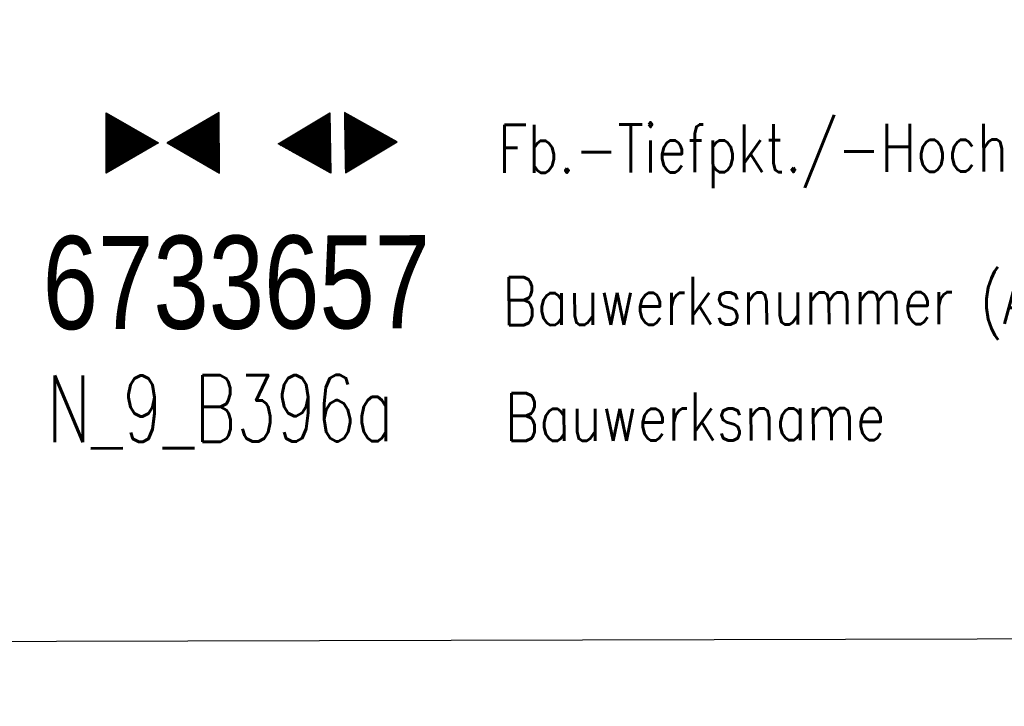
# Model space of a CAD drawing. Extents: x 0 to 1135, y 0 to 420.
# Tile 62 of 80: x 1078 to 1115, y 115 to 141. Entities that reach past the tile are written whole.
import ezdxf

# ---------------------------------------------------------------- set-up
doc = ezdxf.new("R2010")
doc.units = 0
doc.header["$LTSCALE"] = 2
doc.header["$MEASUREMENT"] = 0
doc.linetypes.add('AUSGEZOGEN', pattern=[0])
doc.layers.get('0').update_dxf_attribs({"color": 8, "linetype": 'AUSGEZOGEN'})
for name, color, linetype in [('BW-SCHRIFT', 8, 'AUSGEZOGEN'), ('GEF', 8, 'AUSGEZOGEN'), ('LEGENDE', 7, 'AUSGEZOGEN'), ('MULDE', 8, 'AUSGEZOGEN')]:
    doc.layers.add(name, color=color, linetype=linetype)
doc.styles.add('ROMANS', font='romans.shx', dxfattribs={"width": 0.8})
doc.styles.add('UNIR-O', font='unir_o.shx')

# ---------------------------------------------------------------- blocks, each defined once
blk = doc.blocks.new('*X20')
at = {"color": 0}
for p, q in [((379.636, 182.407), (379.645, 182.415)), ((379.64, 182.401), (379.654, 182.415)), ((379.643, 182.395), (379.663, 182.415)), ((379.646, 182.39), (379.672, 182.415)), ((379.649, 182.384), (379.68, 182.415)), ((379.653, 182.379), (379.689, 182.415)), ((379.656, 182.373), (379.698, 182.415)), ((379.659, 182.367), (379.707, 182.415)), ((379.662, 182.362), (379.716, 182.415)), ((379.665, 182.356), (379.725, 182.415)), ((379.669, 182.351), (379.733, 182.415)), ((379.672, 182.345), (379.742, 182.415)), ((379.675, 182.339), (379.751, 182.415)), ((379.678, 182.334), (379.76, 182.415)), ((379.682, 182.328), (379.769, 182.415)), ((379.685, 182.323), (379.778, 182.415)), ((379.688, 182.317), (379.786, 182.415)), ((379.691, 182.311), (379.795, 182.415)), ((379.695, 182.306), (379.804, 182.415)), ((379.698, 182.3), (379.813, 182.415)), ((379.701, 182.295), (379.822, 182.415)), ((379.704, 182.289), (379.831, 182.415)), ((379.708, 182.283), (379.839, 182.415)), ((379.711, 182.278), (379.848, 182.415)), ((379.714, 182.272), (379.857, 182.415)), ((379.717, 182.267), (379.866, 182.415)), ((379.72, 182.261), (379.875, 182.415)), ((379.724, 182.255), (379.884, 182.415)), ((379.727, 182.25), (379.892, 182.415)), ((379.73, 182.244), (379.901, 182.415)), ((379.733, 182.239), (379.91, 182.415)), ((379.737, 182.233), (379.919, 182.415)), ((379.74, 182.227), (379.928, 182.415)), ((379.743, 182.222), (379.937, 182.415)), ((379.746, 182.216), (379.946, 182.415)), ((379.75, 182.21), (379.954, 182.415)), ((379.753, 182.205), (379.963, 182.415)), ((379.756, 182.199), (379.972, 182.415)), ((379.759, 182.194), (379.981, 182.415)), ((379.763, 182.188), (379.99, 182.415)), ((379.766, 182.182), (379.999, 182.415)), ((379.769, 182.177), (380.007, 182.415)), ((379.772, 182.171), (380.016, 182.415)), ((379.775, 182.166), (380.025, 182.415)), ((379.779, 182.16), (380.034, 182.415)), ((379.782, 182.154), (380.043, 182.415)), ((379.785, 182.149), (380.052, 182.415)), ((379.788, 182.143), (380.06, 182.415)), ((379.792, 182.138), (380.069, 182.415)), ((379.795, 182.132), (380.078, 182.415)), ((379.798, 182.126), (380.087, 182.415)), ((379.801, 182.121), (380.096, 182.415)), ((379.805, 182.115), (380.105, 182.415)), ((379.808, 182.11), (380.113, 182.415)), ((379.811, 182.104), (380.122, 182.415)), ((379.814, 182.098), (380.131, 182.415)), ((379.818, 182.093), (380.14, 182.415)), ((379.821, 182.087), (380.149, 182.415)), ((379.824, 182.082), (380.158, 182.415)), ((379.827, 182.076), (380.166, 182.415)), ((379.83, 182.07), (380.175, 182.415)), ((379.834, 182.065), (380.184, 182.415)), ((379.837, 182.059), (380.193, 182.415)), ((379.84, 182.054), (380.202, 182.415)), ((379.843, 182.048), (380.211, 182.415)), ((379.847, 182.042), (380.22, 182.415)), ((379.85, 182.037), (380.228, 182.415)), ((379.853, 182.031), (380.237, 182.415)), ((379.856, 182.026), (380.246, 182.415)), ((379.86, 182.02), (380.255, 182.415)), ((379.863, 182.014), (380.264, 182.415)), ((379.866, 182.009), (380.273, 182.415)), ((379.869, 182.003), (380.281, 182.415)), ((379.873, 181.998), (380.29, 182.415)), ((379.876, 181.992), (380.299, 182.415)), ((379.879, 181.986), (380.308, 182.415)), ((379.882, 181.981), (380.317, 182.415)), ((379.885, 181.975), (380.326, 182.415)), ((379.889, 181.97), (380.334, 182.415)), ((379.892, 181.964), (380.343, 182.415)), ((379.895, 181.958), (380.352, 182.415)), ((379.898, 181.953), (380.361, 182.415)), ((379.902, 181.947), (380.37, 182.415)), ((379.905, 181.942), (380.379, 182.415)), ((379.908, 181.936), (380.387, 182.415)), ((379.911, 181.93), (380.396, 182.415)), ((379.915, 181.925), (380.405, 182.415)), ((379.918, 181.919), (380.414, 182.415)), ((379.921, 181.914), (380.423, 182.415)), ((379.924, 181.908), (380.432, 182.415)), ((379.928, 181.902), (380.44, 182.415)), ((379.931, 181.897), (380.449, 182.415)), ((379.934, 181.891), (380.458, 182.415)), ((379.937, 181.885), (380.467, 182.415)), ((379.94, 181.88), (380.476, 182.415)), ((379.944, 181.874), (380.485, 182.415)), ((379.947, 181.869), (380.494, 182.415)), ((379.95, 181.863), (380.502, 182.415)), ((379.953, 181.857), (380.511, 182.415)), ((379.957, 181.852), (380.52, 182.415)), ((379.96, 181.846), (380.529, 182.415)), ((379.963, 181.841), (380.538, 182.415)), ((379.966, 181.835), (380.547, 182.415)), ((379.97, 181.829), (380.555, 182.415)), ((379.973, 181.824), (380.564, 182.415)), ((379.976, 181.818), (380.573, 182.415)), ((379.979, 181.813), (380.582, 182.415)), ((379.983, 181.807), (380.591, 182.415)), ((379.986, 181.801), (380.6, 182.415)), ((379.989, 181.796), (380.608, 182.415)), ((379.992, 181.79), (380.617, 182.415)), ((379.995, 181.785), (380.626, 182.415)), ((379.999, 181.779), (380.635, 182.415)), ((380.002, 181.773), (380.644, 182.415)), ((380.005, 181.768), (380.653, 182.415)), ((380.008, 181.762), (380.661, 182.415)), ((380.012, 181.757), (380.67, 182.415)), ((380.015, 181.751), (380.679, 182.415)), ((380.018, 181.745), (380.688, 182.415)), ((380.021, 181.74), (380.697, 182.415)), ((380.025, 181.734), (380.706, 182.415)), ((380.028, 181.729), (380.714, 182.415)), ((380.031, 181.723), (380.723, 182.415)), ((380.034, 181.717), (380.732, 182.415)), ((380.038, 181.712), (380.741, 182.415)), ((380.041, 181.706), (380.75, 182.415)), ((380.044, 181.701), (380.759, 182.415)), ((380.047, 181.695), (380.768, 182.415)), ((380.05, 181.689), (380.776, 182.415)), ((380.054, 181.684), (380.785, 182.415)), ((380.057, 181.678), (380.794, 182.415)), ((380.06, 181.673), (380.803, 182.415)), ((380.063, 181.667), (380.812, 182.415)), ((380.067, 181.661), (380.821, 182.415)), ((380.07, 181.656), (380.829, 182.415)), ((380.073, 181.65), (380.838, 182.415)), ((380.076, 181.645), (380.847, 182.415)), ((380.08, 181.639), (380.856, 182.415)), ((380.083, 181.633), (380.865, 182.415)), ((380.086, 181.628), (380.874, 182.415)), ((380.089, 181.622), (380.882, 182.415)), ((380.093, 181.617), (380.891, 182.415)), ((380.096, 181.611), (380.9, 182.415)), ((380.099, 181.605), (380.909, 182.415)), ((380.102, 181.6), (380.918, 182.415)), ((380.105, 181.594), (380.927, 182.415)), ((380.109, 181.588), (380.935, 182.415)), ((380.112, 181.583), (380.944, 182.415)), ((380.115, 181.577), (380.953, 182.415)), ((380.118, 181.572), (380.962, 182.415)), ((380.122, 181.566), (380.971, 182.415)), ((380.125, 181.56), (380.98, 182.415)), ((380.128, 181.555), (380.988, 182.415)), ((380.131, 181.549), (380.997, 182.415)), ((380.135, 181.544), (381.006, 182.415)), ((380.138, 181.538), (381.015, 182.415)), ((380.141, 181.532), (381.024, 182.415)), ((380.144, 181.527), (381.033, 182.415)), ((380.148, 181.521), (381.042, 182.415)), ((380.151, 181.516), (381.05, 182.415)), ((380.154, 181.51), (381.059, 182.415)), ((380.157, 181.504), (381.068, 182.415)), ((380.16, 181.499), (381.077, 182.415)), ((380.164, 181.493), (381.086, 182.415)), ((380.167, 181.488), (381.095, 182.415)), ((380.17, 181.482), (381.103, 182.415)), ((380.173, 181.476), (381.112, 182.415)), ((380.177, 181.471), (381.121, 182.415)), ((380.18, 181.465), (381.13, 182.415)), ((380.183, 181.46), (381.139, 182.415)), ((380.186, 181.454), (381.148, 182.415)), ((380.19, 181.448), (381.156, 182.415)), ((380.193, 181.443), (381.165, 182.415)), ((380.196, 181.437), (381.174, 182.415)), ((380.199, 181.432), (381.183, 182.415)), ((380.203, 181.426), (381.192, 182.415)), ((380.206, 181.42), (381.201, 182.415)), ((380.209, 181.415), (381.209, 182.415)), ((380.212, 181.409), (381.218, 182.415)), ((380.215, 181.404), (381.227, 182.415)), ((380.219, 181.398), (381.236, 182.415)), ((380.222, 181.392), (381.245, 182.415)), ((380.225, 181.387), (381.254, 182.415)), ((380.228, 181.381), (381.262, 182.415)), ((380.232, 181.376), (381.271, 182.415)), ((380.235, 181.37), (381.28, 182.415)), ((380.238, 181.364), (381.289, 182.415)), ((380.241, 181.359), (381.298, 182.415)), ((380.245, 181.353), (381.307, 182.415)), ((380.248, 181.348), (381.316, 182.415)), ((380.251, 181.342), (381.324, 182.415)), ((380.254, 181.336), (381.333, 182.415)), ((380.258, 181.331), (381.342, 182.415)), ((380.261, 181.325), (381.351, 182.415)), ((380.27, 181.308), (381.344, 182.382)), ((380.274, 181.303), (381.332, 182.361)), ((380.277, 181.297), (381.32, 182.34)), ((380.28, 181.292), (381.308, 182.32)), ((380.283, 181.286), (381.296, 182.299)), ((380.287, 181.28), (381.284, 182.278)), ((380.29, 181.275), (381.272, 182.257)), ((380.293, 181.269), (381.26, 182.236)), ((380.296, 181.263), (381.248, 182.215)), ((380.3, 181.258), (381.236, 182.194)), ((380.303, 181.252), (381.224, 182.173)), ((380.306, 181.247), (381.212, 182.152)), ((380.309, 181.241), (381.2, 182.131)), ((380.313, 181.235), (381.187, 182.11)), ((380.316, 181.23), (381.175, 182.089)), ((380.319, 181.224), (381.163, 182.069)), ((380.322, 181.219), (381.151, 182.048)), ((380.325, 181.213), (381.139, 182.027)), ((380.329, 181.207), (381.127, 182.006)), ((380.332, 181.202), (381.115, 181.985)), ((380.335, 181.196), (381.103, 181.964)), ((380.338, 181.191), (381.091, 181.943)), ((380.342, 181.185), (381.079, 181.922)), ((380.345, 181.179), (381.067, 181.901)), ((380.348, 181.174), (381.055, 181.88)), ((380.351, 181.168), (381.043, 181.859)), ((380.355, 181.163), (381.031, 181.839)), ((380.358, 181.157), (381.018, 181.818)), ((380.361, 181.151), (381.006, 181.797)), ((380.364, 181.146), (380.994, 181.776)), ((380.368, 181.14), (380.982, 181.755)), ((380.371, 181.135), (380.97, 181.734)), ((380.374, 181.129), (380.958, 181.713)), ((380.377, 181.123), (380.946, 181.692)), ((380.38, 181.118), (380.934, 181.671)), ((380.384, 181.112), (380.922, 181.65)), ((380.387, 181.107), (380.91, 181.629)), ((380.39, 181.101), (380.898, 181.608)), ((380.393, 181.095), (380.886, 181.588)), ((380.397, 181.09), (380.874, 181.567)), ((380.4, 181.084), (380.861, 181.546)), ((380.403, 181.079), (380.849, 181.525)), ((380.406, 181.073), (380.837, 181.504)), ((380.41, 181.067), (380.825, 181.483)), ((380.413, 181.062), (380.813, 181.462)), ((380.416, 181.056), (380.801, 181.441)), ((380.419, 181.051), (380.789, 181.42)), ((380.423, 181.045), (380.777, 181.399)), ((380.426, 181.039), (380.765, 181.378)), ((380.429, 181.034), (380.753, 181.358)), ((380.432, 181.028), (380.741, 181.337)), ((380.435, 181.023), (380.729, 181.316)), ((380.439, 181.017), (380.717, 181.295)), ((380.442, 181.011), (380.705, 181.274)), ((380.445, 181.006), (380.692, 181.253)), ((380.448, 181), (380.68, 181.232)), ((380.452, 180.995), (380.668, 181.211)), ((380.455, 180.989), (380.656, 181.19)), ((380.458, 180.983), (380.644, 181.169)), ((380.461, 180.978), (380.632, 181.148)), ((380.465, 180.972), (380.62, 181.127)), ((380.468, 180.966), (380.608, 181.107)), ((380.471, 180.961), (380.596, 181.086)), ((380.474, 180.955), (380.584, 181.065)), ((380.478, 180.95), (380.572, 181.044)), ((380.481, 180.944), (380.56, 181.023)), ((380.484, 180.938), (380.548, 181.002)), ((380.487, 180.933), (380.535, 180.981)), ((380.49, 180.927), (380.523, 180.96)), ((380.494, 180.922), (380.511, 180.939)), ((380.063, 179.917), (380.614, 180.467)), ((380.075, 179.938), (380.61, 180.473)), ((380.088, 179.959), (380.607, 180.478)), ((380.1, 179.98), (380.604, 180.484)), ((380.112, 180), (380.601, 180.49)), ((380.124, 180.021), (380.598, 180.495)), ((380.136, 180.042), (380.594, 180.501)), ((380.148, 180.063), (380.591, 180.506)), ((380.16, 180.084), (380.588, 180.512)), ((380.172, 180.105), (380.585, 180.518)), ((380.184, 180.126), (380.581, 180.523)), ((380.196, 180.147), (380.578, 180.529)), ((380.208, 180.168), (380.575, 180.534)), ((380.22, 180.189), (380.572, 180.54)), ((380.232, 180.21), (380.568, 180.546)), ((380.245, 180.231), (380.565, 180.551)), ((380.257, 180.251), (380.562, 180.557)), ((380.269, 180.272), (380.559, 180.562)), ((380.281, 180.293), (380.555, 180.568)), ((380.293, 180.314), (380.552, 180.574)), ((380.305, 180.335), (380.549, 180.579)), ((380.317, 180.356), (380.546, 180.585)), ((380.329, 180.377), (380.543, 180.59)), ((380.341, 180.398), (380.539, 180.596)), ((380.353, 180.419), (380.536, 180.602)), ((380.365, 180.44), (380.533, 180.607)), ((380.377, 180.461), (380.53, 180.613)), ((380.389, 180.481), (380.526, 180.618)), ((380.401, 180.502), (380.523, 180.624)), ((380.414, 180.523), (380.52, 180.63)), ((380.426, 180.544), (380.517, 180.635)), ((380.438, 180.565), (380.513, 180.641)), ((380.45, 180.586), (380.51, 180.646)), ((380.462, 180.607), (380.507, 180.652)), ((380.474, 180.628), (380.504, 180.658)), ((380.486, 180.649), (380.5, 180.663)), ((379.629, 179.164), (380.73, 180.265)), ((379.641, 179.185), (380.727, 180.271)), ((379.642, 179.169), (380.733, 180.26)), ((379.651, 179.169), (380.737, 180.254)), ((379.653, 179.206), (380.724, 180.277)), ((379.66, 179.169), (380.74, 180.249)), ((379.665, 179.227), (380.72, 180.282)), ((379.669, 179.169), (380.743, 180.243)), ((379.677, 179.248), (380.717, 180.288)), ((379.678, 179.169), (380.746, 180.237)), ((379.686, 179.169), (380.75, 180.232)), ((379.689, 179.269), (380.714, 180.293)), ((379.695, 179.169), (380.753, 180.226)), ((379.701, 179.289), (380.711, 180.299)), ((379.704, 179.169), (380.756, 180.221)), ((379.713, 179.31), (380.708, 180.305)), ((379.713, 179.169), (380.759, 180.215)), ((379.722, 179.169), (380.763, 180.209)), ((379.725, 179.331), (380.704, 180.31)), ((379.731, 179.169), (380.766, 180.204)), ((379.737, 179.352), (380.701, 180.316)), ((379.739, 179.169), (380.769, 180.198)), ((379.748, 179.169), (380.772, 180.193)), ((379.749, 179.373), (380.698, 180.321)), ((379.757, 179.169), (380.775, 180.187)), ((379.762, 179.394), (380.695, 180.327)), ((379.774, 179.415), (380.691, 180.333)), ((379.786, 179.436), (380.688, 180.338)), ((379.798, 179.457), (380.685, 180.344)), ((379.81, 179.478), (380.682, 180.349)), ((379.822, 179.499), (380.678, 180.355)), ((379.834, 179.519), (380.675, 180.361)), ((379.846, 179.54), (380.672, 180.366)), ((379.858, 179.561), (380.669, 180.372)), ((379.87, 179.582), (380.665, 180.378)), ((379.882, 179.603), (380.662, 180.383)), ((379.894, 179.624), (380.659, 180.389)), ((379.906, 179.645), (380.656, 180.394)), ((379.919, 179.666), (380.653, 180.4)), ((379.931, 179.687), (380.649, 180.406)), ((379.943, 179.708), (380.646, 180.411)), ((379.955, 179.729), (380.643, 180.417)), ((379.967, 179.75), (380.64, 180.422)), ((379.979, 179.77), (380.636, 180.428)), ((379.991, 179.791), (380.633, 180.434)), ((380.003, 179.812), (380.63, 180.439)), ((380.015, 179.833), (380.627, 180.445)), ((380.027, 179.854), (380.623, 180.45)), ((380.039, 179.875), (380.62, 180.456)), ((380.051, 179.896), (380.617, 180.462)), ((379.766, 179.169), (380.779, 180.181)), ((379.775, 179.169), (380.782, 180.176)), ((379.784, 179.169), (380.785, 180.17)), ((379.792, 179.169), (380.788, 180.165)), ((379.801, 179.169), (380.792, 180.159)), ((379.81, 179.169), (380.795, 180.153)), ((379.819, 179.169), (380.798, 180.148)), ((379.828, 179.169), (380.801, 180.142)), ((379.837, 179.169), (380.805, 180.137)), ((379.845, 179.169), (380.808, 180.131)), ((379.854, 179.169), (380.811, 180.125)), ((379.863, 179.169), (380.814, 180.12)), ((379.872, 179.169), (380.818, 180.114)), ((379.881, 179.169), (380.821, 180.109)), ((379.89, 179.169), (380.824, 180.103)), ((379.899, 179.169), (380.827, 180.097)), ((379.907, 179.169), (380.83, 180.092)), ((379.916, 179.169), (380.834, 180.086)), ((379.925, 179.169), (380.837, 180.081)), ((379.934, 179.169), (380.84, 180.075)), ((379.943, 179.169), (380.843, 180.069)), ((379.952, 179.169), (380.847, 180.064)), ((379.96, 179.169), (380.85, 180.058)), ((379.969, 179.169), (380.853, 180.052)), ((379.978, 179.169), (380.856, 180.047)), ((379.987, 179.169), (380.86, 180.041)), ((379.996, 179.169), (380.863, 180.036)), ((380.005, 179.169), (380.866, 180.03)), ((380.013, 179.169), (380.869, 180.024)), ((380.022, 179.169), (380.873, 180.019)), ((380.031, 179.169), (380.876, 180.013)), ((380.04, 179.169), (380.879, 180.008)), ((380.049, 179.169), (380.882, 180.002)), ((380.058, 179.169), (380.885, 179.996)), ((380.066, 179.169), (380.889, 179.991)), ((380.075, 179.169), (380.892, 179.985)), ((380.084, 179.169), (380.895, 179.98)), ((380.093, 179.169), (380.898, 179.974)), ((380.102, 179.169), (380.902, 179.968)), ((380.111, 179.169), (380.905, 179.963)), ((380.119, 179.169), (380.908, 179.957)), ((380.128, 179.169), (380.911, 179.952)), ((380.137, 179.169), (380.915, 179.946)), ((380.146, 179.169), (380.918, 179.94)), ((380.155, 179.169), (380.921, 179.935)), ((380.164, 179.169), (380.924, 179.929)), ((380.173, 179.169), (380.928, 179.924)), ((380.181, 179.169), (380.931, 179.918)), ((380.19, 179.169), (380.934, 179.912)), ((380.199, 179.169), (380.937, 179.907)), ((380.208, 179.169), (380.94, 179.901)), ((380.217, 179.169), (380.944, 179.896)), ((380.226, 179.169), (380.947, 179.89)), ((380.234, 179.169), (380.95, 179.884)), ((380.243, 179.169), (380.953, 179.879)), ((380.252, 179.169), (380.957, 179.873)), ((380.261, 179.169), (380.96, 179.868)), ((380.27, 179.169), (380.963, 179.862)), ((380.279, 179.169), (380.966, 179.856)), ((380.287, 179.169), (380.97, 179.851)), ((380.296, 179.169), (380.973, 179.845)), ((380.305, 179.169), (380.976, 179.84)), ((380.314, 179.169), (380.979, 179.834)), ((380.323, 179.169), (380.983, 179.828)), ((380.332, 179.169), (380.986, 179.823)), ((380.34, 179.169), (380.989, 179.817)), ((380.349, 179.169), (380.992, 179.812)), ((380.358, 179.169), (380.995, 179.806)), ((380.367, 179.169), (380.999, 179.8)), ((380.376, 179.169), (381.002, 179.795)), ((380.385, 179.169), (381.005, 179.789)), ((380.394, 179.169), (381.008, 179.784)), ((380.402, 179.169), (381.012, 179.778)), ((380.411, 179.169), (381.015, 179.772)), ((380.42, 179.169), (381.018, 179.767)), ((380.429, 179.169), (381.021, 179.761)), ((380.438, 179.169), (381.025, 179.756)), ((380.447, 179.169), (381.028, 179.75)), ((380.455, 179.169), (381.031, 179.744)), ((380.464, 179.169), (381.034, 179.739)), ((380.473, 179.169), (381.038, 179.733)), ((380.482, 179.169), (381.041, 179.727)), ((380.491, 179.169), (381.044, 179.722)), ((380.5, 179.169), (381.047, 179.716)), ((380.508, 179.169), (381.05, 179.711)), ((380.517, 179.169), (381.054, 179.705)), ((380.526, 179.169), (381.057, 179.699)), ((380.535, 179.169), (381.06, 179.694)), ((380.544, 179.169), (381.063, 179.688)), ((380.553, 179.169), (381.067, 179.683)), ((380.561, 179.169), (381.07, 179.677)), ((380.57, 179.169), (381.073, 179.671)), ((380.579, 179.169), (381.076, 179.666)), ((380.588, 179.169), (381.08, 179.66)), ((380.597, 179.169), (381.083, 179.655)), ((380.606, 179.169), (381.086, 179.649)), ((380.614, 179.169), (381.089, 179.643)), ((380.623, 179.169), (381.093, 179.638)), ((380.632, 179.169), (381.096, 179.632)), ((380.641, 179.169), (381.099, 179.627)), ((380.65, 179.169), (381.102, 179.621)), ((380.659, 179.169), (381.105, 179.615)), ((380.668, 179.169), (381.109, 179.61)), ((380.676, 179.169), (381.112, 179.604)), ((380.685, 179.169), (381.115, 179.599)), ((380.694, 179.169), (381.118, 179.593)), ((380.703, 179.169), (381.122, 179.587)), ((380.712, 179.169), (381.125, 179.582)), ((380.721, 179.169), (381.128, 179.576)), ((380.729, 179.169), (381.131, 179.571)), ((380.738, 179.169), (381.135, 179.565)), ((380.747, 179.169), (381.138, 179.559)), ((380.756, 179.169), (381.141, 179.554)), ((380.765, 179.169), (381.144, 179.548)), ((380.774, 179.169), (381.148, 179.543)), ((380.782, 179.169), (381.151, 179.537)), ((380.791, 179.169), (381.154, 179.531)), ((380.8, 179.169), (381.157, 179.526)), ((380.809, 179.169), (381.16, 179.52)), ((380.818, 179.169), (381.164, 179.515)), ((380.827, 179.169), (381.167, 179.509)), ((380.835, 179.169), (381.17, 179.503)), ((380.844, 179.169), (381.173, 179.498)), ((380.853, 179.169), (381.177, 179.492)), ((380.862, 179.169), (381.18, 179.487)), ((380.871, 179.169), (381.183, 179.481)), ((380.88, 179.169), (381.186, 179.475)), ((380.888, 179.169), (381.19, 179.47)), ((380.897, 179.169), (381.193, 179.464)), ((380.906, 179.169), (381.196, 179.459)), ((380.915, 179.169), (381.199, 179.453)), ((380.924, 179.169), (381.203, 179.447)), ((380.933, 179.169), (381.206, 179.442)), ((380.942, 179.169), (381.209, 179.436)), ((380.95, 179.169), (381.212, 179.43)), ((380.959, 179.169), (381.215, 179.425)), ((380.968, 179.169), (381.219, 179.419)), ((380.977, 179.169), (381.222, 179.414)), ((380.986, 179.169), (381.225, 179.408)), ((380.995, 179.169), (381.228, 179.402)), ((381.003, 179.169), (381.232, 179.397)), ((381.012, 179.169), (381.235, 179.391)), ((381.021, 179.169), (381.238, 179.386)), ((381.03, 179.169), (381.241, 179.38)), ((381.039, 179.169), (381.245, 179.374)), ((381.048, 179.169), (381.248, 179.369)), ((381.056, 179.169), (381.251, 179.363)), ((381.065, 179.169), (381.254, 179.358)), ((381.074, 179.169), (381.258, 179.352)), ((381.083, 179.169), (381.261, 179.346)), ((381.092, 179.169), (381.264, 179.341)), ((381.101, 179.169), (381.267, 179.335)), ((381.109, 179.169), (381.27, 179.33)), ((381.118, 179.169), (381.274, 179.324)), ((381.127, 179.169), (381.277, 179.318)), ((381.136, 179.169), (381.28, 179.313)), ((381.145, 179.169), (381.283, 179.307)), ((381.154, 179.169), (381.287, 179.302)), ((381.162, 179.169), (381.29, 179.296)), ((381.171, 179.169), (381.293, 179.29)), ((381.18, 179.169), (381.296, 179.285)), ((381.189, 179.169), (381.3, 179.279)), ((381.198, 179.169), (381.303, 179.274)), ((381.207, 179.169), (381.306, 179.268)), ((381.216, 179.169), (381.309, 179.262)), ((381.224, 179.169), (381.313, 179.257)), ((381.233, 179.169), (381.316, 179.251)), ((381.242, 179.169), (381.319, 179.246)), ((381.251, 179.169), (381.322, 179.24)), ((381.26, 179.169), (381.325, 179.234)), ((381.269, 179.169), (381.329, 179.229)), ((381.277, 179.169), (381.332, 179.223)), ((381.286, 179.169), (381.335, 179.218)), ((381.295, 179.169), (381.338, 179.212)), ((381.304, 179.169), (381.342, 179.206)), ((381.313, 179.169), (381.345, 179.201)), ((381.322, 179.169), (381.348, 179.195)), ((381.33, 179.169), (381.351, 179.19)), ((381.339, 179.169), (381.355, 179.184)), ((381.348, 179.169), (381.358, 179.178))]:
    blk.add_line(p, q, dxfattribs=at)
blk = doc.blocks.new('TIEFP')
at = {"color": 0}
for points in [[(0.005, 0.151), (-1.131, 2.118), (1.141, 2.118)], [(0.005, -0.172), (-1.131, -2.139), (1.141, -2.139)]]:
    blk.add_lwpolyline(points, close=True, dxfattribs=at)
at = {"color": 0, "xscale": 1.311372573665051, "yscale": 1.311372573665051, "zscale": 1.311372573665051}
blk.add_blockref('*X20', (-498.969, -237.096), dxfattribs=at)
blk = doc.blocks.new('*X22')
at = {"color": 0}
for p, q in [((377.861, 182.319), (377.986, 182.445)), ((377.873, 182.34), (377.983, 182.45)), ((377.885, 182.361), (377.98, 182.456)), ((377.897, 182.382), (377.977, 182.462)), ((377.909, 182.403), (377.973, 182.467)), ((377.921, 182.424), (377.97, 182.473)), ((377.933, 182.445), (377.967, 182.478)), ((377.945, 182.466), (377.964, 182.484)), ((377.257, 181.274), (378.148, 182.165)), ((377.269, 181.295), (378.145, 182.17)), ((377.281, 181.316), (378.142, 182.176)), ((377.293, 181.336), (378.138, 182.181)), ((377.305, 181.357), (378.135, 182.187)), ((377.318, 181.378), (378.132, 182.193)), ((377.33, 181.399), (378.129, 182.198)), ((377.342, 181.42), (378.126, 182.204)), ((377.354, 181.441), (378.122, 182.209)), ((377.366, 181.462), (378.119, 182.215)), ((377.378, 181.483), (378.116, 182.221)), ((377.39, 181.504), (378.113, 182.226)), ((377.402, 181.525), (378.109, 182.232)), ((377.414, 181.546), (378.106, 182.238)), ((377.426, 181.566), (378.103, 182.243)), ((377.438, 181.587), (378.1, 182.249)), ((377.45, 181.608), (378.096, 182.254)), ((377.462, 181.629), (378.093, 182.26)), ((377.474, 181.65), (378.09, 182.266)), ((377.487, 181.671), (378.087, 182.271)), ((377.499, 181.692), (378.083, 182.277)), ((377.511, 181.713), (378.08, 182.282)), ((377.523, 181.734), (378.077, 182.288)), ((377.535, 181.755), (378.074, 182.294)), ((377.547, 181.776), (378.071, 182.299)), ((377.559, 181.796), (378.067, 182.305)), ((377.571, 181.817), (378.064, 182.31)), ((377.583, 181.838), (378.061, 182.316)), ((377.595, 181.859), (378.058, 182.322)), ((377.607, 181.88), (378.054, 182.327)), ((377.619, 181.901), (378.051, 182.333)), ((377.631, 181.922), (378.048, 182.338)), ((377.644, 181.943), (378.045, 182.344)), ((377.656, 181.964), (378.041, 182.35)), ((377.668, 181.985), (378.038, 182.355)), ((377.68, 182.006), (378.035, 182.361)), ((377.692, 182.027), (378.032, 182.366)), ((377.704, 182.047), (378.028, 182.372)), ((377.716, 182.068), (378.025, 182.378)), ((377.728, 182.089), (378.022, 182.383)), ((377.74, 182.11), (378.019, 182.389)), ((377.752, 182.131), (378.016, 182.394)), ((377.764, 182.152), (378.012, 182.4)), ((377.776, 182.173), (378.009, 182.406)), ((377.788, 182.194), (378.006, 182.411)), ((377.8, 182.215), (378.003, 182.417)), ((377.813, 182.236), (377.999, 182.422)), ((377.825, 182.257), (377.996, 182.428)), ((377.837, 182.277), (377.993, 182.434)), ((377.849, 182.298), (377.99, 182.439)), ((377.107, 180.991), (378.197, 182.081)), ((377.112, 181.023), (378.187, 182.097)), ((377.116, 180.991), (378.2, 182.075)), ((377.124, 181.044), (378.184, 182.103)), ((377.125, 180.991), (378.203, 182.069)), ((377.133, 180.991), (378.206, 182.064)), ((377.136, 181.065), (378.181, 182.109)), ((377.142, 180.991), (378.21, 182.058)), ((377.148, 181.085), (378.177, 182.114)), ((377.151, 180.991), (378.213, 182.053)), ((377.16, 180.991), (378.216, 182.047)), ((377.161, 181.106), (378.174, 182.12)), ((377.169, 180.991), (378.219, 182.041)), ((377.173, 181.127), (378.171, 182.125)), ((377.178, 180.991), (378.223, 182.036)), ((377.185, 181.148), (378.168, 182.131)), ((377.186, 180.991), (378.226, 182.03)), ((377.195, 180.991), (378.229, 182.025)), ((377.197, 181.169), (378.164, 182.137)), ((377.204, 180.991), (378.232, 182.019)), ((377.209, 181.19), (378.161, 182.142)), ((377.213, 180.991), (378.236, 182.013)), ((377.221, 181.211), (378.158, 182.148)), ((377.222, 180.991), (378.239, 182.008)), ((377.231, 180.991), (378.242, 182.002)), ((377.233, 181.232), (378.155, 182.153)), ((377.239, 180.991), (378.245, 181.997)), ((377.245, 181.253), (378.151, 182.159)), ((377.248, 180.991), (378.248, 181.991)), ((377.257, 180.991), (378.252, 181.985)), ((377.266, 180.991), (378.255, 181.98)), ((377.275, 180.991), (378.258, 181.974)), ((377.284, 180.991), (378.261, 181.969)), ((377.292, 180.991), (378.265, 181.963)), ((377.301, 180.991), (378.268, 181.957)), ((377.31, 180.991), (378.271, 181.952)), ((377.319, 180.991), (378.274, 181.946)), ((377.328, 180.991), (378.278, 181.941)), ((377.337, 180.991), (378.281, 181.935)), ((377.346, 180.991), (378.284, 181.929)), ((377.354, 180.991), (378.287, 181.924)), ((377.363, 180.991), (378.291, 181.918)), ((377.372, 180.991), (378.294, 181.913)), ((377.381, 180.991), (378.297, 181.907)), ((377.39, 180.991), (378.3, 181.901)), ((377.399, 180.991), (378.303, 181.896)), ((377.407, 180.991), (378.307, 181.89)), ((377.416, 180.991), (378.31, 181.884)), ((377.425, 180.991), (378.313, 181.879)), ((377.434, 180.991), (378.316, 181.873)), ((377.443, 180.991), (378.32, 181.868)), ((377.452, 180.991), (378.323, 181.862)), ((377.46, 180.991), (378.326, 181.856)), ((377.469, 180.991), (378.329, 181.851)), ((377.478, 180.991), (378.333, 181.845)), ((377.487, 180.991), (378.336, 181.84)), ((377.496, 180.991), (378.339, 181.834)), ((377.505, 180.991), (378.342, 181.828)), ((377.513, 180.991), (378.346, 181.823)), ((377.522, 180.991), (378.349, 181.817)), ((377.531, 180.991), (378.352, 181.812)), ((377.54, 180.991), (378.355, 181.806)), ((377.549, 180.991), (378.358, 181.8)), ((377.558, 180.991), (378.362, 181.795)), ((377.566, 180.991), (378.365, 181.789)), ((377.575, 180.991), (378.368, 181.784)), ((377.584, 180.991), (378.371, 181.778)), ((377.593, 180.991), (378.375, 181.772)), ((377.602, 180.991), (378.378, 181.767)), ((377.611, 180.991), (378.381, 181.761)), ((377.62, 180.991), (378.384, 181.756)), ((377.628, 180.991), (378.388, 181.75)), ((377.637, 180.991), (378.391, 181.744)), ((377.646, 180.991), (378.394, 181.739)), ((377.655, 180.991), (378.397, 181.733)), ((377.664, 180.991), (378.401, 181.728)), ((377.673, 180.991), (378.404, 181.722)), ((377.681, 180.991), (378.407, 181.716)), ((377.69, 180.991), (378.41, 181.711)), ((377.699, 180.991), (378.413, 181.705)), ((377.708, 180.991), (378.417, 181.7)), ((377.717, 180.991), (378.42, 181.694)), ((377.726, 180.991), (378.423, 181.688)), ((377.734, 180.991), (378.426, 181.683)), ((377.743, 180.991), (378.43, 181.677)), ((377.752, 180.991), (378.433, 181.672)), ((377.761, 180.991), (378.436, 181.666)), ((377.77, 180.991), (378.439, 181.66)), ((377.779, 180.991), (378.443, 181.655)), ((377.787, 180.991), (378.446, 181.649)), ((377.796, 180.991), (378.449, 181.644)), ((377.805, 180.991), (378.452, 181.638)), ((377.814, 180.991), (378.456, 181.632)), ((377.823, 180.991), (378.459, 181.627)), ((377.832, 180.991), (378.462, 181.621)), ((377.84, 180.991), (378.465, 181.616)), ((377.849, 180.991), (378.468, 181.61)), ((377.858, 180.991), (378.472, 181.604)), ((377.867, 180.991), (378.475, 181.599)), ((377.876, 180.991), (378.478, 181.593)), ((377.885, 180.991), (378.481, 181.588)), ((377.894, 180.991), (378.485, 181.582)), ((377.902, 180.991), (378.488, 181.576)), ((377.911, 180.991), (378.491, 181.571)), ((377.92, 180.991), (378.494, 181.565)), ((377.929, 180.991), (378.498, 181.559)), ((377.938, 180.991), (378.501, 181.554)), ((377.947, 180.991), (378.504, 181.548)), ((377.955, 180.991), (378.507, 181.543)), ((377.964, 180.991), (378.511, 181.537)), ((377.973, 180.991), (378.514, 181.531)), ((377.982, 180.991), (378.517, 181.526)), ((377.991, 180.991), (378.52, 181.52)), ((378, 180.991), (378.523, 181.515)), ((378.008, 180.991), (378.527, 181.509)), ((378.017, 180.991), (378.53, 181.503)), ((378.026, 180.991), (378.533, 181.498)), ((378.035, 180.991), (378.536, 181.492)), ((378.044, 180.991), (378.54, 181.487)), ((378.053, 180.991), (378.543, 181.481)), ((378.061, 180.991), (378.546, 181.475)), ((378.07, 180.991), (378.549, 181.47)), ((378.079, 180.991), (378.553, 181.464)), ((378.088, 180.991), (378.556, 181.459)), ((378.097, 180.991), (378.559, 181.453)), ((378.106, 180.991), (378.562, 181.447)), ((378.114, 180.991), (378.565, 181.442)), ((378.123, 180.991), (378.569, 181.436)), ((378.132, 180.991), (378.572, 181.431)), ((378.141, 180.991), (378.575, 181.425)), ((378.15, 180.991), (378.578, 181.419)), ((378.159, 180.991), (378.582, 181.414)), ((378.168, 180.991), (378.585, 181.408)), ((378.176, 180.991), (378.588, 181.403)), ((378.185, 180.991), (378.591, 181.397)), ((378.194, 180.991), (378.595, 181.391)), ((378.203, 180.991), (378.598, 181.386)), ((378.212, 180.991), (378.601, 181.38)), ((378.221, 180.991), (378.604, 181.375)), ((378.229, 180.991), (378.608, 181.369)), ((378.238, 180.991), (378.611, 181.363)), ((378.247, 180.991), (378.614, 181.358)), ((378.256, 180.991), (378.617, 181.352)), ((378.265, 180.991), (378.62, 181.347)), ((378.274, 180.991), (378.624, 181.341)), ((378.282, 180.991), (378.627, 181.335)), ((378.291, 180.991), (378.63, 181.33)), ((378.3, 180.991), (378.633, 181.324)), ((378.309, 180.991), (378.637, 181.319)), ((378.318, 180.991), (378.64, 181.313)), ((378.327, 180.991), (378.643, 181.307)), ((378.335, 180.991), (378.646, 181.302)), ((378.344, 180.991), (378.65, 181.296)), ((378.353, 180.991), (378.653, 181.291)), ((378.362, 180.991), (378.656, 181.285)), ((378.371, 180.991), (378.659, 181.279)), ((378.38, 180.991), (378.663, 181.274)), ((378.388, 180.991), (378.666, 181.268)), ((378.397, 180.991), (378.669, 181.262)), ((378.406, 180.991), (378.672, 181.257)), ((378.415, 180.991), (378.675, 181.251)), ((378.424, 180.991), (378.679, 181.246)), ((378.433, 180.991), (378.682, 181.24)), ((378.442, 180.991), (378.685, 181.234)), ((378.45, 180.991), (378.688, 181.229)), ((378.459, 180.991), (378.692, 181.223)), ((378.468, 180.991), (378.695, 181.218)), ((378.477, 180.991), (378.698, 181.212)), ((378.486, 180.991), (378.701, 181.206)), ((378.495, 180.991), (378.705, 181.201)), ((378.503, 180.991), (378.708, 181.195)), ((378.512, 180.991), (378.711, 181.19)), ((378.521, 180.991), (378.714, 181.184)), ((378.53, 180.991), (378.718, 181.178)), ((378.539, 180.991), (378.721, 181.173)), ((378.548, 180.991), (378.724, 181.167)), ((378.556, 180.991), (378.727, 181.162)), ((378.565, 180.991), (378.73, 181.156)), ((378.574, 180.991), (378.734, 181.15)), ((378.583, 180.991), (378.737, 181.145)), ((378.592, 180.991), (378.74, 181.139)), ((378.601, 180.991), (378.743, 181.134)), ((378.609, 180.991), (378.747, 181.128)), ((378.618, 180.991), (378.75, 181.122)), ((378.627, 180.991), (378.753, 181.117)), ((378.636, 180.991), (378.756, 181.111)), ((378.645, 180.991), (378.76, 181.106)), ((378.654, 180.991), (378.763, 181.1)), ((378.662, 180.991), (378.766, 181.094)), ((378.671, 180.991), (378.769, 181.089)), ((378.68, 180.991), (378.773, 181.083)), ((378.689, 180.991), (378.776, 181.078)), ((378.698, 180.991), (378.779, 181.072)), ((378.707, 180.991), (378.782, 181.066)), ((378.716, 180.991), (378.785, 181.061)), ((378.724, 180.991), (378.789, 181.055)), ((378.733, 180.991), (378.792, 181.05)), ((378.742, 180.991), (378.795, 181.044)), ((378.751, 180.991), (378.798, 181.038)), ((378.76, 180.991), (378.802, 181.033)), ((378.769, 180.991), (378.805, 181.027)), ((378.777, 180.991), (378.808, 181.022)), ((378.786, 180.991), (378.811, 181.016)), ((378.795, 180.991), (378.815, 181.01)), ((378.804, 180.991), (378.818, 181.005)), ((378.813, 180.991), (378.821, 180.999)), ((377.099, 180.568), (377.108, 180.577)), ((377.102, 180.562), (377.117, 180.577)), ((377.106, 180.556), (377.126, 180.577)), ((377.109, 180.551), (377.135, 180.577)), ((377.112, 180.545), (377.144, 180.577)), ((377.115, 180.54), (377.153, 180.577)), ((377.119, 180.534), (377.161, 180.577)), ((377.122, 180.528), (377.17, 180.577)), ((377.125, 180.523), (377.179, 180.577)), ((377.128, 180.517), (377.188, 180.577)), ((377.131, 180.512), (377.197, 180.577)), ((377.135, 180.506), (377.206, 180.577)), ((377.138, 180.5), (377.214, 180.577)), ((377.141, 180.495), (377.223, 180.577)), ((377.144, 180.489), (377.232, 180.577)), ((377.148, 180.484), (377.241, 180.577)), ((377.151, 180.478), (377.25, 180.577)), ((377.154, 180.472), (377.259, 180.577)), ((377.157, 180.467), (377.267, 180.577)), ((377.161, 180.461), (377.276, 180.577)), ((377.164, 180.456), (377.285, 180.577)), ((377.167, 180.45), (377.294, 180.577)), ((377.17, 180.444), (377.303, 180.577)), ((377.174, 180.439), (377.312, 180.577)), ((377.177, 180.433), (377.32, 180.577)), ((377.18, 180.428), (377.329, 180.577)), ((377.183, 180.422), (377.338, 180.577)), ((377.186, 180.416), (377.347, 180.577)), ((377.19, 180.411), (377.356, 180.577)), ((377.193, 180.405), (377.365, 180.577)), ((377.196, 180.4), (377.373, 180.577)), ((377.199, 180.394), (377.382, 180.577)), ((377.203, 180.388), (377.391, 180.577)), ((377.206, 180.383), (377.4, 180.577)), ((377.209, 180.377), (377.409, 180.577)), ((377.212, 180.372), (377.418, 180.577)), ((377.216, 180.366), (377.427, 180.577)), ((377.219, 180.36), (377.435, 180.577)), ((377.222, 180.355), (377.444, 180.577)), ((377.225, 180.349), (377.453, 180.577)), ((377.229, 180.344), (377.462, 180.577)), ((377.232, 180.338), (377.471, 180.577)), ((377.235, 180.332), (377.48, 180.577)), ((377.238, 180.327), (377.488, 180.577)), ((377.241, 180.321), (377.497, 180.577)), ((377.245, 180.315), (377.506, 180.577)), ((377.248, 180.31), (377.515, 180.577)), ((377.251, 180.304), (377.524, 180.577)), ((377.254, 180.299), (377.533, 180.577)), ((377.258, 180.293), (377.541, 180.577)), ((377.261, 180.287), (377.55, 180.577)), ((377.264, 180.282), (377.559, 180.577)), ((377.267, 180.276), (377.568, 180.577)), ((377.271, 180.271), (377.577, 180.577)), ((377.274, 180.265), (377.586, 180.577)), ((377.277, 180.259), (377.594, 180.577)), ((377.28, 180.254), (377.603, 180.577)), ((377.284, 180.248), (377.612, 180.577)), ((377.287, 180.243), (377.621, 180.577)), ((377.29, 180.237), (377.63, 180.577)), ((377.293, 180.231), (377.639, 180.577)), ((377.296, 180.226), (377.647, 180.577)), ((377.3, 180.22), (377.656, 180.577)), ((377.303, 180.215), (377.665, 180.577)), ((377.306, 180.209), (377.674, 180.577)), ((377.309, 180.203), (377.683, 180.577)), ((377.313, 180.198), (377.692, 180.577)), ((377.316, 180.192), (377.701, 180.577)), ((377.319, 180.187), (377.709, 180.577)), ((377.322, 180.181), (377.718, 180.577)), ((377.326, 180.175), (377.727, 180.577)), ((377.329, 180.17), (377.736, 180.577)), ((377.332, 180.164), (377.745, 180.577)), ((377.335, 180.159), (377.754, 180.577)), ((377.339, 180.153), (377.762, 180.577)), ((377.342, 180.147), (377.771, 180.577)), ((377.345, 180.142), (377.78, 180.577)), ((377.348, 180.136), (377.789, 180.577)), ((377.351, 180.131), (377.798, 180.577)), ((377.355, 180.125), (377.807, 180.577)), ((377.358, 180.119), (377.815, 180.577)), ((377.361, 180.114), (377.824, 180.577)), ((377.364, 180.108), (377.833, 180.577)), ((377.368, 180.103), (377.842, 180.577)), ((377.371, 180.097), (377.851, 180.577)), ((377.374, 180.091), (377.86, 180.577)), ((377.377, 180.086), (377.868, 180.577)), ((377.381, 180.08), (377.877, 180.577)), ((377.384, 180.075), (377.886, 180.577)), ((377.387, 180.069), (377.895, 180.577)), ((377.39, 180.063), (377.904, 180.577)), ((377.394, 180.058), (377.913, 180.577)), ((377.397, 180.052), (377.921, 180.577)), ((377.4, 180.047), (377.93, 180.577)), ((377.403, 180.041), (377.939, 180.577)), ((377.406, 180.035), (377.948, 180.577)), ((377.41, 180.03), (377.957, 180.577)), ((377.413, 180.024), (377.966, 180.577)), ((377.416, 180.018), (377.975, 180.577)), ((377.419, 180.013), (377.983, 180.577)), ((377.423, 180.007), (377.992, 180.577)), ((377.426, 180.002), (378.001, 180.577)), ((377.429, 179.996), (378.01, 180.577)), ((377.432, 179.99), (378.019, 180.577)), ((377.436, 179.985), (378.028, 180.577)), ((377.439, 179.979), (378.036, 180.577)), ((377.442, 179.974), (378.045, 180.577)), ((377.445, 179.968), (378.054, 180.577)), ((377.449, 179.962), (378.063, 180.577)), ((377.452, 179.957), (378.072, 180.577)), ((377.455, 179.951), (378.081, 180.577)), ((377.458, 179.946), (378.089, 180.577)), ((377.461, 179.94), (378.098, 180.577)), ((377.465, 179.934), (378.107, 180.577)), ((377.468, 179.929), (378.116, 180.577)), ((377.471, 179.923), (378.125, 180.577)), ((377.474, 179.918), (378.134, 180.577)), ((377.478, 179.912), (378.142, 180.577)), ((377.481, 179.906), (378.151, 180.577)), ((377.484, 179.901), (378.16, 180.577)), ((377.487, 179.895), (378.169, 180.577)), ((377.491, 179.89), (378.178, 180.577)), ((377.494, 179.884), (378.187, 180.577)), ((377.497, 179.878), (378.196, 180.577)), ((377.5, 179.873), (378.204, 180.577)), ((377.504, 179.867), (378.213, 180.577)), ((377.507, 179.862), (378.222, 180.577)), ((377.51, 179.856), (378.231, 180.577)), ((377.513, 179.85), (378.24, 180.577)), ((377.516, 179.845), (378.249, 180.577)), ((377.52, 179.839), (378.257, 180.577)), ((377.523, 179.834), (378.266, 180.577)), ((377.526, 179.828), (378.275, 180.577)), ((377.529, 179.822), (378.284, 180.577)), ((377.533, 179.817), (378.293, 180.577)), ((377.536, 179.811), (378.302, 180.577)), ((377.539, 179.806), (378.31, 180.577)), ((377.542, 179.8), (378.319, 180.577)), ((377.546, 179.794), (378.328, 180.577)), ((377.549, 179.789), (378.337, 180.577)), ((377.552, 179.783), (378.346, 180.577)), ((377.555, 179.778), (378.355, 180.577)), ((377.559, 179.772), (378.363, 180.577)), ((377.562, 179.766), (378.372, 180.577)), ((377.565, 179.761), (378.381, 180.577)), ((377.568, 179.755), (378.39, 180.577)), ((377.571, 179.75), (378.399, 180.577)), ((377.575, 179.744), (378.408, 180.577)), ((377.578, 179.738), (378.416, 180.577)), ((377.581, 179.733), (378.425, 180.577)), ((377.584, 179.727), (378.434, 180.577)), ((377.588, 179.722), (378.443, 180.577)), ((377.591, 179.716), (378.452, 180.577)), ((377.594, 179.71), (378.461, 180.577)), ((377.597, 179.705), (378.47, 180.577)), ((377.601, 179.699), (378.478, 180.577)), ((377.604, 179.693), (378.487, 180.577)), ((377.607, 179.688), (378.496, 180.577)), ((377.61, 179.682), (378.505, 180.577)), ((377.614, 179.677), (378.514, 180.577)), ((377.617, 179.671), (378.523, 180.577)), ((377.62, 179.665), (378.531, 180.577)), ((377.623, 179.66), (378.54, 180.577)), ((377.626, 179.654), (378.549, 180.577)), ((377.63, 179.649), (378.558, 180.577)), ((377.633, 179.643), (378.567, 180.577)), ((377.636, 179.637), (378.576, 180.577)), ((377.639, 179.632), (378.584, 180.577)), ((377.643, 179.626), (378.593, 180.577)), ((377.646, 179.621), (378.602, 180.577)), ((377.649, 179.615), (378.611, 180.577)), ((377.652, 179.609), (378.62, 180.577)), ((377.656, 179.604), (378.629, 180.577)), ((377.659, 179.598), (378.637, 180.577)), ((377.662, 179.593), (378.646, 180.577)), ((377.665, 179.587), (378.655, 180.577)), ((377.669, 179.581), (378.664, 180.577)), ((377.672, 179.576), (378.673, 180.577)), ((377.675, 179.57), (378.682, 180.577)), ((377.678, 179.565), (378.69, 180.577)), ((377.681, 179.559), (378.699, 180.577)), ((377.685, 179.553), (378.708, 180.577)), ((377.688, 179.548), (378.717, 180.577)), ((377.691, 179.542), (378.726, 180.577)), ((377.694, 179.537), (378.735, 180.577)), ((377.698, 179.531), (378.744, 180.577)), ((377.701, 179.525), (378.752, 180.577)), ((377.704, 179.52), (378.761, 180.577)), ((377.707, 179.514), (378.77, 180.577)), ((377.711, 179.509), (378.779, 180.577)), ((377.714, 179.503), (378.788, 180.577)), ((377.717, 179.497), (378.797, 180.577)), ((377.72, 179.492), (378.805, 180.577)), ((377.724, 179.486), (378.814, 180.577)), ((377.733, 179.469), (378.806, 180.542)), ((377.736, 179.464), (378.794, 180.521)), ((377.74, 179.458), (378.781, 180.5)), ((377.743, 179.453), (378.769, 180.479)), ((377.746, 179.447), (378.757, 180.458)), ((377.749, 179.441), (378.745, 180.437)), ((377.753, 179.436), (378.733, 180.416)), ((377.756, 179.43), (378.721, 180.395)), ((377.759, 179.425), (378.709, 180.374)), ((377.762, 179.419), (378.697, 180.353)), ((377.766, 179.413), (378.685, 180.333)), ((377.769, 179.408), (378.673, 180.312)), ((377.772, 179.402), (378.661, 180.291)), ((377.775, 179.396), (378.649, 180.27)), ((377.779, 179.391), (378.637, 180.249)), ((377.782, 179.385), (378.624, 180.228)), ((377.785, 179.38), (378.612, 180.207)), ((377.788, 179.374), (378.6, 180.186)), ((377.791, 179.368), (378.588, 180.165)), ((377.795, 179.363), (378.576, 180.144)), ((377.798, 179.357), (378.564, 180.123)), ((377.801, 179.352), (378.552, 180.103)), ((377.804, 179.346), (378.54, 180.082)), ((377.808, 179.34), (378.528, 180.061)), ((377.811, 179.335), (378.516, 180.04)), ((377.814, 179.329), (378.504, 180.019)), ((377.817, 179.324), (378.492, 179.998)), ((377.821, 179.318), (378.48, 179.977)), ((377.824, 179.312), (378.468, 179.956)), ((377.827, 179.307), (378.455, 179.935)), ((377.83, 179.301), (378.443, 179.914)), ((377.834, 179.296), (378.431, 179.893)), ((377.837, 179.29), (378.419, 179.872)), ((377.84, 179.284), (378.407, 179.852)), ((377.843, 179.279), (378.395, 179.831)), ((377.846, 179.273), (378.383, 179.81)), ((377.85, 179.268), (378.371, 179.789)), ((377.853, 179.262), (378.359, 179.768)), ((377.856, 179.256), (378.347, 179.747)), ((377.859, 179.251), (378.335, 179.726)), ((377.863, 179.245), (378.323, 179.705)), ((377.866, 179.24), (378.311, 179.684)), ((377.869, 179.234), (378.298, 179.663)), ((377.872, 179.228), (378.286, 179.642)), ((377.876, 179.223), (378.274, 179.622)), ((377.879, 179.217), (378.262, 179.601)), ((377.882, 179.212), (378.25, 179.58)), ((377.885, 179.206), (378.238, 179.559)), ((377.889, 179.2), (378.226, 179.538)), ((377.892, 179.195), (378.214, 179.517)), ((377.895, 179.189), (378.202, 179.496)), ((377.898, 179.184), (378.19, 179.475)), ((377.901, 179.178), (378.178, 179.454)), ((377.905, 179.172), (378.166, 179.433)), ((377.908, 179.167), (378.154, 179.412)), ((377.911, 179.161), (378.142, 179.391)), ((377.914, 179.156), (378.129, 179.371)), ((377.918, 179.15), (378.117, 179.35)), ((377.921, 179.144), (378.105, 179.329)), ((377.924, 179.139), (378.093, 179.308)), ((377.927, 179.133), (378.081, 179.287)), ((377.931, 179.128), (378.069, 179.266)), ((377.934, 179.122), (378.057, 179.245)), ((377.937, 179.116), (378.045, 179.224)), ((377.94, 179.111), (378.033, 179.203)), ((377.944, 179.105), (378.021, 179.182)), ((377.947, 179.1), (378.009, 179.161)), ((377.95, 179.094), (377.997, 179.141)), ((377.953, 179.088), (377.985, 179.12)), ((377.956, 179.083), (377.972, 179.099))]:
    blk.add_line(p, q, dxfattribs=at)
blk = doc.blocks.new('HOCHP')
for points in [[(-0.012, 2.235), (-1.148, 0.268), (1.124, 0.268)], [(-0.012, -2.242), (-1.148, -0.275), (1.124, -0.275)]]:
    blk.add_lwpolyline(points, close=True)
at = {"xscale": 1.311372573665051, "yscale": 1.311372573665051, "zscale": 1.311372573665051}
blk.add_blockref('*X22', (-495.658, -237.078), dxfattribs=at)

msp = doc.modelspace()

# ---------------------------------------------------------------- linework, layer by layer
at = {"layer": 'LEGENDE'}
msp.add_lwpolyline([(1030.061, 117.083), (1124.072, 117.324), (1123.635, 287.473), (1029.624, 287.231)], close=True, dxfattribs=at)
at = {"layer": 'MULDE'}
msp.add_lwpolyline([(402.166, 240.739, 0.000005), (413.432, 240.736, 0.000006), (421.553, 240.734, 0), (450.359, 240.727, 0.000007), (451.858, 240.727), (463.169, 240.725, 0.000006), (493.058, 240.719, 0.000025), (500.112, 240.719, 0.000589), (500.474, 240.719, 0.000017), (513.159, 240.748, 0.001441), (540.28, 240.89, -0.004051), (549.925, 240.89, -0.002327), (552.304, 240.86, 0.000509), (563.184, 240.682, 0.000608), (574.057, 240.528, 0.011247), (574.645, 240.534, 0.026637), (574.657, 240.535, 0.000678), (575.137, 240.602, 0.037681), (577.069, 241.027, 0.034266), (579.104, 241.795)], format="xyb", dxfattribs=at)

# ---------------------------------------------------------------- block references
at = {"layer": 'GEF'}
for name, p, rotation in [('TIEFP', (1083.539, 135.948), 90.14716027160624), ('HOCHP', (1090.133, 135.946), 270.9732548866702)]:
    msp.add_blockref(name, p, dxfattribs=dict(at, rotation=rotation))

# ---------------------------------------------------------------- texts
at = {"layer": 'BW-SCHRIFT'}
for s, height, style, width, p in [('6733657', 3.5, 'UNIR-O', 0.8, (1079.035, 128.949)), ('N_9_B396a', 2.5, 'ROMANS', 0.7, (1079.196, 124.7))]:
    msp.add_text(s, height=height, rotation=0.1472, dxfattribs=dict(at, style=style, width=width)).set_placement(p)
at = {"layer": 'LEGENDE', "style": 'ROMANS', "width": 0.8}
for s, p in [('Fb.-Tiefpkt./-Hochpkt.', (1096.162, 134.829)), ('Bauwerksnummer (ASB)', (1096.331, 129.101)), ('Bauwerksname', (1096.422, 124.743))]:
    msp.add_text(s, height=1.8, rotation=0.1472, dxfattribs=at).set_placement(p)

doc.saveas('drawing.dxf')
